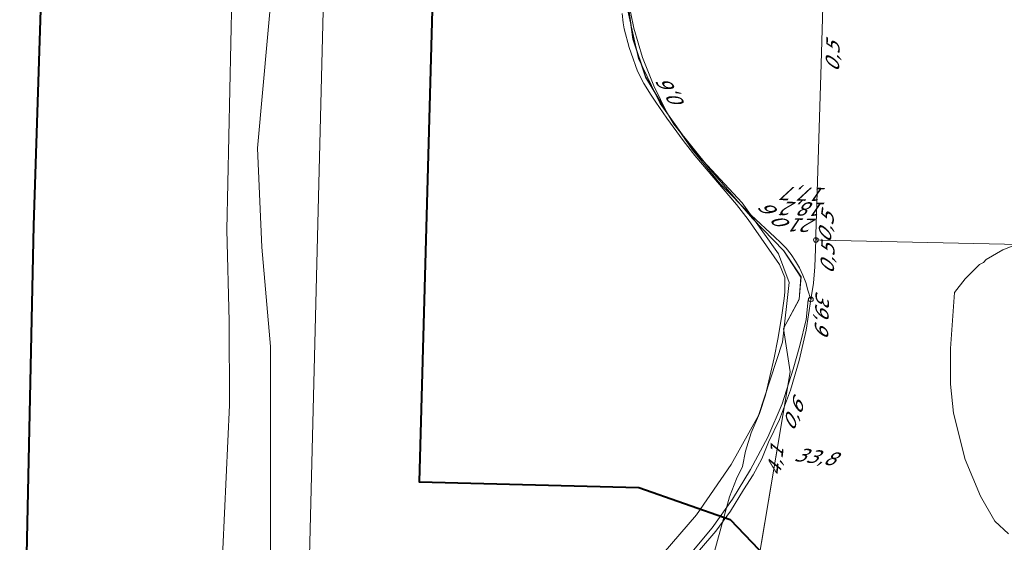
# Model space of a CAD drawing. Header units: metres. Extents: x 124576 to 133557, y 395865 to 402386.
# Tile 243 of 256: x 127874 to 127976, y 402223 to 402277. Entities that reach past the tile are written whole.
import ezdxf
from ezdxf.enums import TextEntityAlignment as Align

# ---------------------------------------------------------------- set-up
doc = ezdxf.new("R2010")
doc.units = ezdxf.units.M
doc.header["$MEASUREMENT"] = 0
for name, color, linetype, lineweight, true_color in [('LG_AanduidingEisVoorzorgsmaatregel', 7, 'Continuous', 40, 0xf7284a), ('LG_buisleidingGevaarlijkeInhoud_NV_Nederlandse_Gasunie_West', 7, 'Continuous', 13, 0xff9b00), ('LG_Datatransport_Eurofiber_Nederland_BV', 3, 'Continuous', 13, 0x00ff00), ('LG_Datatransport_KPN_BV', 3, 'Continuous', 13, 0x00ff00), ('LG_Datatransport_Tele2_Nederland_BV', 3, 'Continuous', 13, 0x00ff00), ('LG_Laag_Spanning_Enexis_Netbeheer_BV', 7, 'Continuous', 13, 0x960000), ('LG_Riool_Onder_Druk_Gemeente_Dongen', 7, 'Continuous', 13, 0x800080)]:
    doc.layers.add(name, color=color, linetype=linetype, lineweight=lineweight, true_color=true_color)
doc.layers.add('LG_Datatransport_P_KPN_BV', color=7, linetype='Continuous', lineweight=0)
doc.layers.add('MV_Datatransport', color=7, linetype='Continuous', lineweight=0)
doc.styles.add('Klic_Annotatie', font='verdanai.ttf', dxfattribs={"oblique": 20, "height": 1.4})

# ---------------------------------------------------------------- blocks, each defined once
blk = doc.blocks.new('Onbekend_3')
at = {"layer": 'LG_Datatransport_P_KPN_BV'}
blk.add_hatch(color=256, dxfattribs=at).paths.add_polyline_path([(-0.3, -1.1, -0.262633), (0.2, 0.2), (0.6, 0.5, 0.379827), (0.7, 1.3), (0.7, 1.3, 0.228508), (0, 1.5), (0, 1.5, 0.459053), (-0.8, 0.8), (-1.3, 0.9, -0.414214), (-0.1, 2, -0.243799), (1.1, 1.5, -0.379827), (0.9, 0.1), (0.5, -0.2, 0.262633), (0.2, -1.1), (-0.2, -1.1)])
blk.add_circle((0, 0), 2.5, dxfattribs=at)
at = {"layer": 'LG_Datatransport_P_KPN_BV', "extrusion": (0, 0, -1)}
blk.add_solid([(0.3, -2.1), (-0.2, -2.1), (0.3, -1.5), (-0.2, -1.5)], dxfattribs=at)

msp = doc.modelspace()

# ---------------------------------------------------------------- linework, layer by layer
at = {"layer": 'LG_AanduidingEisVoorzorgsmaatregel', "flags": 128}
for points in [[(127923.01, 401723.42), (127919.4, 401901.81), (127919.6, 402059.14), (127915.46, 402161.15), (127915.82, 402188.75), (127894.07, 402189.12), (127887.92, 402190.7), (127883.25, 402192.86), (127875.54, 402203.83), (127874.36, 402211.53), (127875.28, 402255.34), (127879.01, 402370.18)], [(127919.03, 402366.67), (127915.22, 402228.77), (127937.98, 402228.19), (127947.45, 402224.89), (127954.14, 402217.89), (127957.01, 402208.06), (127955.43, 402162.81), (127959.59, 402059.72), (127959.4, 401902.19), (127963.19, 401714.97)]]:
    msp.add_lwpolyline(points, dxfattribs=at)
at = {"layer": 'LG_buisleidingGevaarlijkeInhoud_NV_Nederlandse_Gasunie_West', "flags": 128}
msp.add_lwpolyline([(127894.36, 402210.62), (127895.56, 402236.72), (127895.52, 402245.41), (127895.28, 402254.89), (127895.82, 402279.07), (127897.52, 402319.45), (127898.44, 402347.24), (127898.55, 402350.95)], dxfattribs=at)
at = {"layer": 'LG_Datatransport_Eurofiber_Nederland_BV', "flags": 128}
for points in [[(127954.59, 402247.66), (127954.78, 402249.98), (127952.97, 402252.72), (127949.76, 402256.05), (127945.44, 402261.05), (127941.64, 402265.78), (127938.68, 402270.68), (127937.36, 402274.63), (127936.62, 402280.15), (127936.62, 402285.18), (127937.07, 402295.84), (127937.27, 402301.48)], [(127948.1, 402181.5), (127947.2, 402182), (127947, 402181.8), (127946.7, 402181.5), (127946.7, 402180.6), (127947.1, 402179.3), (127948, 402179), (127948.5, 402179.1), (127948.6, 402179.5), (127948.3, 402179.8), (127948.3, 402186.6), (127948.44, 402209.15), (127953.66, 402240.16), (127952.98, 402244.66), (127954.6, 402247.7), (127954.8, 402250), (127953, 402252.7), (127949.8, 402256), (127945.4, 402261.1), (127941.6, 402265.8), (127938.7, 402270.7), (127937.4, 402274.6), (127936.6, 402280.2)], [(127948.1, 402181.5), (127947.2, 402182), (127947, 402181.8), (127946.7, 402181.5), (127946.7, 402180.6), (127947.1, 402179.3), (127948, 402179), (127948.5, 402179.1), (127948.6, 402179.5), (127948.3, 402179.8), (127948.3, 402186.6), (127948.46, 402209.16), (127953.66, 402240.17), (127952.98, 402244.66), (127954.6, 402247.7), (127954.8, 402250), (127953, 402252.7), (127949.8, 402256), (127945.4, 402261.1), (127941.6, 402265.8), (127938.7, 402270.7), (127937.4, 402274.6), (127936.6, 402280.2)], [(127948.1, 402181.5), (127947.2, 402182), (127947, 402181.8), (127946.7, 402181.5), (127946.7, 402180.6), (127947.1, 402179.3), (127948, 402179), (127948.5, 402179.1), (127948.6, 402179.5), (127948.3, 402179.8), (127948.3, 402186.6), (127948.46, 402209.16), (127953.66, 402240.17), (127952.98, 402244.66), (127954.6, 402247.7), (127954.8, 402250), (127953, 402252.7), (127949.8, 402256), (127945.4, 402261.1), (127941.6, 402265.8), (127938.7, 402270.7), (127937.4, 402274.6), (127936.6, 402280.2)], [(127948.1, 402181.5), (127947.2, 402182), (127947, 402181.8), (127946.7, 402181.5), (127946.7, 402180.6), (127947.1, 402179.3), (127948, 402179), (127948.5, 402179.1), (127948.6, 402179.5), (127948.3, 402179.8), (127948.3, 402186.6), (127948.46, 402209.16), (127953.66, 402240.17), (127952.98, 402244.66), (127954.6, 402247.7), (127954.8, 402250), (127953, 402252.7), (127949.8, 402256), (127945.4, 402261.1), (127941.6, 402265.8), (127938.7, 402270.7), (127937.4, 402274.6), (127936.6, 402280.2)], [(127936.47, 402210.05), (127937.23, 402212.4), (127937.59, 402213.35), (127939.23, 402216.49), (127941.16, 402218.95), (127943.3, 402221.3), (127945.59, 402224.02), (127947.7, 402226.97), (127949.57, 402230.04), (127951.35, 402233.4), (127952.84, 402236.87), (127954, 402240.45), (127954.67, 402242.88), (127955.34, 402245.58), (127955.55, 402247.62)], [(127948.05, 402181.55), (127947.17, 402181.95), (127947, 402181.83), (127946.72, 402181.49), (127946.73, 402180.57), (127947.06, 402179.27), (127947.97, 402178.96), (127948.51, 402179.09), (127948.61, 402179.46), (127948.3, 402179.81), (127948.34, 402186.62), (127948.46, 402209.16), (127953.66, 402240.17), (127952.98, 402244.66), (127954.59, 402247.66)], [(127952.98, 402244.66), (127953.66, 402240.17), (127948.46, 402209.16), (127948.34, 402186.62), (127948.3, 402179.81), (127948.61, 402179.46)]]:
    msp.add_lwpolyline(points, dxfattribs=at)
at = {"layer": 'LG_Datatransport_KPN_BV', "flags": 128}
for points in [[(127958.97, 402348.02), (127958.32, 402322), (127956.9, 402272.03), (127956.35, 402254.39), (127956.34, 402253.83), (127956.34, 402253.83)], [(127955.82, 402247.67), (127955.51, 402248.62), (127955.28, 402249.41), (127954.99, 402250.18), (127954.64, 402250.93), (127954.24, 402251.64), (127953.77, 402252.32), (127953.25, 402252.96), (127952.68, 402253.55), (127952.07, 402254.1), (127949.62, 402256.39), (127946.41, 402259.65), (127943.51, 402263.18), (127940.94, 402266.95), (127939.53, 402269.77), (127938.37, 402272.71), (127937.48, 402275.74), (127936.86, 402278.83)], [(127956.34, 402253.83), (127956.24, 402251.04), (127956.08, 402249.35), (127955.82, 402247.67)], [(128033.6, 402251.98), (128033.39, 402251.99), (128003.9, 402252.79), (128000, 402252.87), (127988.61, 402253.12), (127956.83, 402253.82), (127956.34, 402253.83)], [(127955.82, 402247.67), (127955.33, 402244.48), (127954.62, 402241.34), (127953.7, 402238.26), (127952.56, 402235.24), (127951.44, 402232.88), (127950.72, 402231.16), (127949.85, 402229.51), (127948.85, 402227.94), (127947.48, 402225.75), (127945.96, 402223.66), (127944.29, 402221.69), (127942.49, 402219.85), (127940.52, 402217.65), (127939.4, 402216.03), (127938.42, 402214.32), (127937.59, 402212.53), (127936.91, 402210.67), (127936.4, 402208.77), (127936.31, 402208.36), (127936.31, 402208.33)]]:
    msp.add_lwpolyline(points, dxfattribs=at)
at = {"layer": 'LG_Datatransport_Tele2_Nederland_BV', "flags": 128}
for points in [[(127936.53, 402278.95), (127937.94, 402272.63), (127940.2, 402267.97), (127943.72, 402263.03), (127948.7, 402257.67), (127952.45, 402252.38), (127953.57, 402249.41), (127952.89, 402243.23), (127950.4, 402235.65), (127947.57, 402230.57), (127943.98, 402225.35), (127938.79, 402219.34)], [(127978.5, 402253.9), (127975.7, 402252.8), (127974, 402251.8), (127973.7, 402251.5), (127973.3, 402251.3), (127971.8, 402249.8), (127970.7, 402248.4), (127970.3, 402242.6), (127970.3, 402238.9), (127970.6, 402235.9), (127971.8, 402231.1), (127973.4, 402227.3), (127974.9, 402224.7), (127976.3, 402223.4)], [(127978.5, 402253.9), (127975.7, 402252.8), (127974, 402251.8), (127973.7, 402251.5), (127973.3, 402251.3), (127971.8, 402249.8), (127970.7, 402248.4), (127970.3, 402242.6), (127970.3, 402238.9), (127970.6, 402235.9), (127971.8, 402231.1), (127973.4, 402227.3), (127974.9, 402224.7), (127976.3, 402223.4)]]:
    msp.add_lwpolyline(points, dxfattribs=at)
at = {"layer": 'LG_Laag_Spanning_Enexis_Netbeheer_BV', "flags": 128}
for points in [[(127900.53, 402191.26), (127900.53, 402191.4), (127900.54, 402191.68), (127900.41, 402191.89), (127899.99, 402192.16), (127899.63, 402192.83), (127899.65, 402195.36), (127899.76, 402206.22), (127899.83, 402217.08), (127899.81, 402242.8), (127898.91, 402253.08), (127898.48, 402263.34), (127900.05, 402280.92), (127900.04, 402281.5), (127899.83, 402282.27), (127900.24, 402282.78), (127902.44, 402282.31), (127902.52, 402282.3)], [(127900.53, 402191.26), (127900.53, 402191.4), (127900.54, 402191.68), (127900.41, 402191.89), (127899.99, 402192.16), (127899.63, 402192.83), (127899.65, 402195.36), (127899.76, 402206.22), (127899.83, 402217.08), (127899.81, 402242.8), (127898.91, 402253.08), (127898.48, 402263.34), (127900.05, 402280.92), (127900.04, 402281.5), (127899.83, 402282.27), (127900.24, 402282.78), (127902.44, 402282.31), (127902.52, 402282.3)], [(127942.09, 402208), (127947.4, 402227.24), (127948.11, 402229.1), (127948.75, 402230.37), (127949.04, 402231.94), (127949.62, 402233.84), (127950.48, 402235.86), (127951.1, 402237.75), (127952.02, 402241.61), (127952.41, 402243.56), (127952.79, 402245.78), (127953.06, 402247.76), (127953.13, 402248.43), (127953.11, 402249.93), (127952.57, 402251.3), (127949.32, 402255.93), (127948.1, 402257.51), (127943.8, 402262.56), (127942.57, 402264.13), (127940.9, 402266.45), (127939.75, 402268.09), (127939.26, 402268.81), (127938.49, 402270.02), (127937.86, 402271.3), (127937.18, 402273.17), (127936.98, 402273.76), (127936.47, 402275.69), (127936.35, 402276.3), (127936.25, 402277.27)], [(127948.75, 402230.37), (127949.04, 402231.94), (127949.62, 402233.84), (127950.48, 402235.86), (127951.1, 402237.75), (127952.02, 402241.61), (127952.41, 402243.56), (127952.79, 402245.78), (127953.06, 402247.76), (127953.13, 402248.43), (127953.11, 402249.93), (127952.57, 402251.3), (127949.32, 402255.93), (127948.1, 402257.51), (127943.8, 402262.56), (127942.57, 402264.13), (127940.9, 402266.45), (127939.75, 402268.09), (127939.26, 402268.81), (127938.49, 402270.02), (127937.86, 402271.3), (127937.18, 402273.17), (127936.98, 402273.76), (127936.47, 402275.69), (127936.35, 402276.3), (127936.25, 402277.27)], [(127948.75, 402230.37), (127948.11, 402229.1), (127947.4, 402227.24), (127942.09, 402208), (127941.81, 402206.04), (127941.8, 402204.09), (127941.79, 402202.09), (127941.71, 402197.02), (127941.68, 402194.28), (127941.64, 402192.28), (127941.39, 402178.57)], [(127941.39, 402178.57), (127941.64, 402192.28), (127941.68, 402194.28), (127941.71, 402197.02), (127941.79, 402202.09), (127941.8, 402204.09), (127941.81, 402206.04), (127942.09, 402208), (127947.4, 402227.24), (127948.11, 402229.1), (127948.75, 402230.37)], [(127941.39, 402178.57), (127941.64, 402192.28), (127941.68, 402194.28), (127941.71, 402197.02), (127941.79, 402202.09), (127941.8, 402204.09), (127941.81, 402206.04), (127942.09, 402208), (127947.4, 402227.24), (127948.11, 402229.1), (127948.75, 402230.37)], [(127941.39, 402178.57), (127941.64, 402192.28), (127941.68, 402194.28), (127941.79, 402202.09), (127941.8, 402204.09), (127941.81, 402206.04), (127942.09, 402208), (127947.4, 402227.24), (127948.11, 402229.1), (127948.75, 402230.37)]]:
    msp.add_lwpolyline(points, dxfattribs=at)
at = {"layer": 'LG_Riool_Onder_Druk_Gemeente_Dongen', "flags": 128}
msp.add_lwpolyline([(127907.09, 402350.53), (127903.8, 402218.35), (127862.09, 402206.82), (127833.5, 402205.05), (127816.5, 402204.33), (127589.08, 402210.26), (127571.24, 402211.29), (127544.46, 402214.76), (127509.95, 402220.78), (127467.47, 402231.16), (127412.76, 402251), (127379.38, 402267.98), (127362.03, 402277.42), (127327.41, 402295.58), (127314.01, 402302.85), (127236.53, 402346.03), (127190.9, 402371.25), (127169.01, 402383.33), (127166, 402384.94)], dxfattribs=at)

# ---------------------------------------------------------------- block references
at = {"layer": 'LG_Datatransport_P_KPN_BV', "xscale": 0.1, "yscale": 0.1, "zscale": 0.1}
for p in [(127956.34, 402253.83), (127956.34, 402253.83), (127956.34, 402253.83), (127955.82, 402247.67), (127955.82, 402247.67), (127955.82, 402247.67)]:
    msp.add_blockref('Onbekend_3', p, dxfattribs=at)

# ---------------------------------------------------------------- texts
at = {"layer": 'MV_Datatransport', "style": 'Klic_Annotatie', "oblique": 20}
for s, rotation, p in [('0,5', 88.3, (127958.07, 402272.72)), ('0,6', 122.6, (127941.48, 402268.7)), ('17,7', 178.2, (127955.38, 402258.57)), ('18,2', 178.2, (127955.32, 402257.03)), ('0,6', 134, (127952.33, 402255.99)), ('21', 178.1, (127955.26, 402255.35)), ('0,5', 81.5, (127957.36, 402255.06)), ('0,5', 88.2, (127957.54, 402251.79)), ('39,9', 268.6, (127956.97, 402246.46)), ('0,6', 67.4, (127953.94, 402235.62)), ('4,1', 83.2, (127952.13, 402230.84)), ('33,8', 353.1, (127956.2, 402231.4))]:
    msp.add_text(s, height=1.4, rotation=rotation, dxfattribs=at).set_placement(p, align=Align.MIDDLE_CENTER)

doc.saveas('drawing.dxf')
